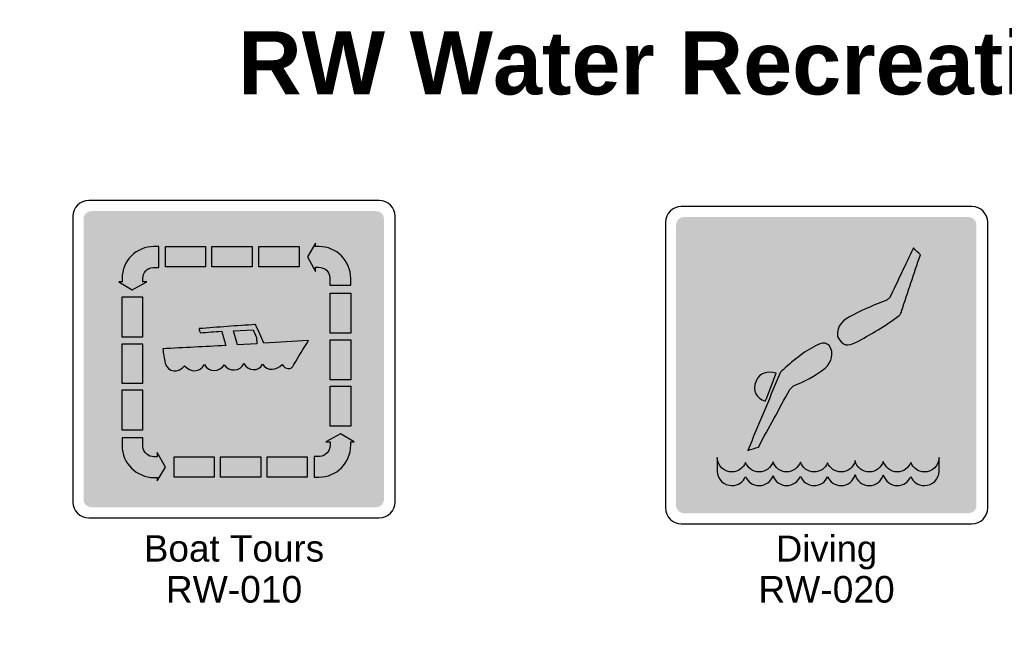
# Model space of a CAD drawing. Header units: feet. Extents: x 0.6 to 7.7, y 0 to 10.3.
# Tile 3 of 4: x 1 to 4.8, y 8 to 10.3. Entities that reach past the tile are written whole.
import ezdxf
from ezdxf.enums import TextEntityAlignment as Align

# ---------------------------------------------------------------- set-up
doc = ezdxf.new("R2010")
doc.units = ezdxf.units.FT
doc.header["$MEASUREMENT"] = 0
doc.layers.add('Sign', color=7, linetype='Continuous')
doc.styles.add('ARIAL', font='arial.ttf')
doc.styles.add('ARIAL B', font='arialbd.ttf')
doc.styles.add('FHWA SERIES RW', font='FHWASeriesRW.ttf')

msp = doc.modelspace()

# ---------------------------------------------------------------- hatches: boundary and pattern name
at = {"layer": 'Sign', "true_color": 0x8e4700}
h = msp.add_hatch(color=34, dxfattribs=at)
edge = h.paths.add_edge_path(flags=0)
edge.add_spline(control_points=[(1.2966, 9.5868), (1.2966, 9.5868), (2.375, 9.5868), (2.375, 9.5868), (2.3915, 9.5868), (2.405, 9.5734), (2.405, 9.5568), (2.405, 9.5568), (2.405, 8.4952), (2.405, 8.4952), (2.405, 8.4787), (2.3915, 8.4652), (2.375, 8.4652), (2.375, 8.4652), (1.2966, 8.4652), (1.2966, 8.4652), (1.2801, 8.4652), (1.2666, 8.4787), (1.2666, 8.4952), (1.2666, 8.4952), (1.2666, 9.5568), (1.2666, 9.5568), (1.2666, 9.5734), (1.2801, 9.5868), (1.2966, 9.5868)], knot_values=[0, 0, 0, 0, 1, 1, 1, 2, 2, 2, 3, 3, 3, 4, 4, 4, 5, 5, 5, 6, 6, 6, 7, 7, 7, 8, 8, 8, 8], degree=3, periodic=0)
h = msp.add_hatch(color=34, dxfattribs=at)
edge = h.paths.add_edge_path(flags=0)
edge.add_spline(control_points=[(3.5421, 9.5641), (3.5421, 9.5641), (4.6204, 9.5641), (4.6204, 9.5641), (4.637, 9.5641), (4.6504, 9.5507), (4.6504, 9.5341), (4.6504, 9.5341), (4.6504, 8.4725), (4.6504, 8.4725), (4.6504, 8.456), (4.637, 8.4425), (4.6204, 8.4425), (4.6204, 8.4425), (3.5421, 8.4425), (3.5421, 8.4425), (3.5255, 8.4425), (3.5121, 8.456), (3.5121, 8.4725), (3.5121, 8.4725), (3.5121, 9.5341), (3.5121, 9.5341), (3.5121, 9.5507), (3.5255, 9.5641), (3.5421, 9.5641)], knot_values=[0, 0, 0, 0, 1, 1, 1, 2, 2, 2, 3, 3, 3, 4, 4, 4, 5, 5, 5, 6, 6, 6, 7, 7, 7, 8, 8, 8, 8], degree=3, periodic=0)
at = {"layer": 'Sign', "true_color": 0xffffff}
h = msp.add_hatch(color=7, dxfattribs=at)
edge = h.paths.add_edge_path(flags=0)
edge.add_spline(control_points=[(1.4917, 9.3194), (1.4917, 9.3194), (1.507, 9.3194), (1.507, 9.3194), (1.507, 9.3194), (1.4514, 9.2888), (1.4514, 9.2888), (1.4514, 9.2888), (1.4, 9.3194), (1.4, 9.3194), (1.4, 9.3194), (1.4125, 9.3194), (1.4125, 9.3194), (1.4125, 9.3194), (1.4125, 9.3319), (1.4125, 9.3319), (1.4125, 9.3986), (1.4667, 9.4527), (1.5334, 9.4527), (1.5334, 9.4527), (1.5514, 9.4527), (1.5514, 9.4527), (1.5514, 9.4527), (1.5514, 9.3736), (1.5514, 9.3736), (1.5514, 9.3736), (1.5306, 9.3736), (1.5306, 9.3736), (1.507, 9.3722), (1.4917, 9.3541), (1.4917, 9.3305), (1.4917, 9.3305), (1.4917, 9.3194), (1.4917, 9.3194)], knot_values=[0, 0, 0, 0, 1, 1, 1, 2, 2, 2, 3, 3, 3, 4, 4, 4, 5, 5, 5, 6, 6, 6, 7, 7, 7, 8, 8, 8, 9, 9, 9, 10, 10, 10, 11, 11, 11, 11], degree=3, periodic=0)
h = msp.add_hatch(color=7, dxfattribs=at)
edge = h.paths.add_edge_path(flags=0)
edge.add_spline(control_points=[(1.4917, 9.3194), (1.4917, 9.3194), (1.507, 9.3194), (1.507, 9.3194), (1.507, 9.3194), (1.4514, 9.2888), (1.4514, 9.2888), (1.4514, 9.2888), (1.4, 9.3194), (1.4, 9.3194), (1.4, 9.3194), (1.4125, 9.3194), (1.4125, 9.3194), (1.4125, 9.3194), (1.4125, 9.3319), (1.4125, 9.3319), (1.4125, 9.3986), (1.4667, 9.4527), (1.5334, 9.4527), (1.5334, 9.4527), (1.5514, 9.4527), (1.5514, 9.4527), (1.5514, 9.4527), (1.5514, 9.3736), (1.5514, 9.3736), (1.5514, 9.3736), (1.5306, 9.3736), (1.5306, 9.3736), (1.507, 9.3722), (1.4917, 9.3541), (1.4917, 9.3305), (1.4917, 9.3305), (1.4917, 9.3194), (1.4917, 9.3194)], knot_values=[0, 0, 0, 0, 1, 1, 1, 2, 2, 2, 3, 3, 3, 4, 4, 4, 5, 5, 5, 6, 6, 6, 7, 7, 7, 8, 8, 8, 9, 9, 9, 10, 10, 10, 11, 11, 11, 11], degree=3, periodic=0)
for points in [[(1.5778, 9.4527), (1.7292, 9.4527), (1.7292, 9.3763), (1.5778, 9.3763)], [(1.5778, 9.4527), (1.7292, 9.4527), (1.7292, 9.3763), (1.5778, 9.3763)], [(1.7528, 9.4527), (1.9056, 9.4527), (1.9056, 9.3763), (1.7528, 9.3763)], [(1.7528, 9.4527), (1.9056, 9.4527), (1.9056, 9.3763), (1.7528, 9.3763)], [(1.9306, 9.4527), (2.0834, 9.4527), (2.0834, 9.3763), (1.9306, 9.3763)], [(1.9306, 9.4527), (2.0834, 9.4527), (2.0834, 9.3763), (1.9306, 9.3763)], [(1.4125, 9.2624), (1.4903, 9.2624), (1.4903, 9.1097), (1.4125, 9.1097)], [(1.4125, 9.2624), (1.4903, 9.2624), (1.4903, 9.1097), (1.4125, 9.1097)], [(2.2014, 9.2763), (2.2792, 9.2763), (2.2792, 9.1249), (2.2014, 9.1249)], [(2.2014, 9.2763), (2.2792, 9.2763), (2.2792, 9.1249), (2.2014, 9.1249)], [(1.8348, 9.1333), (1.9098, 9.1374), (1.9223, 9.1083), (1.9237, 9.0847), (1.85, 9.0805)], [(1.4125, 9.0847), (1.4903, 9.0847), (1.4903, 8.9333), (1.4125, 8.9333)], [(1.4125, 9.0847), (1.4903, 9.0847), (1.4903, 8.9333), (1.4125, 8.9333)], [(2.2014, 9.0999), (2.2792, 9.0999), (2.2792, 8.9472), (2.2014, 8.9472)], [(2.2014, 9.0999), (2.2792, 9.0999), (2.2792, 8.9472), (2.2014, 8.9472)], [(2.2014, 8.9236), (2.2792, 8.9236), (2.2792, 8.7722), (2.2014, 8.7722)], [(2.2014, 8.9236), (2.2792, 8.9236), (2.2792, 8.7722), (2.2014, 8.7722)], [(1.4125, 8.9097), (1.4903, 8.9097), (1.4903, 8.7569), (1.4125, 8.7569)], [(1.4125, 8.9097), (1.4903, 8.9097), (1.4903, 8.7569), (1.4125, 8.7569)], [(1.6098, 8.6555), (1.7612, 8.6555), (1.7612, 8.5791), (1.6098, 8.5791)], [(1.7862, 8.6555), (1.9389, 8.6555), (1.9389, 8.5791), (1.7862, 8.5791)], [(1.9625, 8.6555), (2.1139, 8.6555), (2.1139, 8.5791), (1.9625, 8.5791)], [(1.9625, 8.6555), (2.1139, 8.6555), (2.1139, 8.5791), (1.9625, 8.5791)]]:
    msp.add_hatch(color=7, dxfattribs=at).paths.add_polyline_path(points, flags=0)
h = msp.add_hatch(color=7, dxfattribs=at)
edge = h.paths.add_edge_path(flags=0)
edge.add_spline(control_points=[(2.1459, 9.3749), (2.1459, 9.3749), (2.1459, 9.3583), (2.1459, 9.3583), (2.1459, 9.3583), (2.1153, 9.4138), (2.1153, 9.4138), (2.1153, 9.4138), (2.1459, 9.4652), (2.1459, 9.4652), (2.1459, 9.4652), (2.1459, 9.4527), (2.1459, 9.4527), (2.1459, 9.4527), (2.1584, 9.4527), (2.1584, 9.4527), (2.225, 9.4527), (2.2792, 9.3986), (2.2792, 9.3319), (2.2792, 9.3319), (2.2792, 9.3069), (2.2792, 9.3069), (2.2792, 9.3069), (2.2, 9.3069), (2.2, 9.3069), (2.2, 9.3069), (2.2, 9.3347), (2.2, 9.3347), (2.1987, 9.3583), (2.1806, 9.3736), (2.157, 9.3749), (2.157, 9.3749), (2.1459, 9.3749), (2.1459, 9.3749)], knot_values=[0, 0, 0, 0, 1, 1, 1, 2, 2, 2, 3, 3, 3, 4, 4, 4, 5, 5, 5, 6, 6, 6, 7, 7, 7, 8, 8, 8, 9, 9, 9, 10, 10, 10, 11, 11, 11, 11], degree=3, periodic=0)
h = msp.add_hatch(color=7, dxfattribs=at)
edge = h.paths.add_edge_path(flags=0)
edge.add_spline(control_points=[(2.1459, 9.3749), (2.1459, 9.3749), (2.1459, 9.3583), (2.1459, 9.3583), (2.1459, 9.3583), (2.1153, 9.4138), (2.1153, 9.4138), (2.1153, 9.4138), (2.1459, 9.4652), (2.1459, 9.4652), (2.1459, 9.4652), (2.1459, 9.4527), (2.1459, 9.4527), (2.1459, 9.4527), (2.1584, 9.4527), (2.1584, 9.4527), (2.225, 9.4527), (2.2792, 9.3986), (2.2792, 9.3319), (2.2792, 9.3319), (2.2792, 9.3069), (2.2792, 9.3069), (2.2792, 9.3069), (2.2, 9.3069), (2.2, 9.3069), (2.2, 9.3069), (2.2, 9.3347), (2.2, 9.3347), (2.1987, 9.3583), (2.1806, 9.3736), (2.157, 9.3749), (2.157, 9.3749), (2.1459, 9.3749), (2.1459, 9.3749)], knot_values=[0, 0, 0, 0, 1, 1, 1, 2, 2, 2, 3, 3, 3, 4, 4, 4, 5, 5, 5, 6, 6, 6, 7, 7, 7, 8, 8, 8, 9, 9, 9, 10, 10, 10, 11, 11, 11, 11], degree=3, periodic=0)
h = msp.add_hatch(color=7, dxfattribs=at)
edge = h.paths.add_edge_path(flags=0)
edge.add_spline(control_points=[(4.4113, 9.4472), (4.421, 9.4375), (4.4294, 9.4291), (4.4377, 9.4208), (4.4141, 9.35), (4.3891, 9.2805), (4.3669, 9.2083), (4.3655, 9.2027), (4.3641, 9.1972), (4.3571, 9.1916), (4.3071, 9.1527), (4.2502, 9.1194), (4.1891, 9.0875), (4.1655, 9.0764), (4.1432, 9.0722), (4.1238, 9.1125), (4.1196, 9.1527), (4.1446, 9.1764), (4.1821, 9.193), (4.2238, 9.2152), (4.2669, 9.2333), (4.3113, 9.25), (4.3141, 9.2527), (4.3182, 9.2555), (4.321, 9.2583), (4.3516, 9.3208), (4.3807, 9.3833), (4.4113, 9.4472)], knot_values=[0, 0, 0, 0, 1, 1, 1, 2, 2, 2, 3, 3, 3, 4, 4, 4, 5, 5, 5, 6, 6, 6, 7, 7, 7, 8, 8, 8, 9, 9, 9, 9], degree=3, periodic=0)
h = msp.add_hatch(color=7, dxfattribs=at)
edge = h.paths.add_edge_path(flags=0)
edge.add_spline(control_points=[(4.4113, 9.4472), (4.421, 9.4375), (4.4294, 9.4291), (4.4377, 9.4208), (4.4141, 9.35), (4.3891, 9.2805), (4.3669, 9.2083), (4.3655, 9.2027), (4.3641, 9.1972), (4.3571, 9.1916), (4.3071, 9.1527), (4.2502, 9.1194), (4.1891, 9.0875), (4.1655, 9.0764), (4.1432, 9.0722), (4.1238, 9.1125), (4.1196, 9.1527), (4.1446, 9.1764), (4.1821, 9.193), (4.2238, 9.2152), (4.2669, 9.2333), (4.3113, 9.25), (4.3141, 9.2527), (4.3182, 9.2555), (4.321, 9.2583), (4.3516, 9.3208), (4.3807, 9.3833), (4.4113, 9.4472)], knot_values=[0, 0, 0, 0, 1, 1, 1, 2, 2, 2, 3, 3, 3, 4, 4, 4, 5, 5, 5, 6, 6, 6, 7, 7, 7, 8, 8, 8, 9, 9, 9, 9], degree=3, periodic=0)
h = msp.add_hatch(color=7, dxfattribs=at)
edge = h.paths.add_edge_path(flags=0)
edge.add_spline(control_points=[(1.5667, 9.0652), (1.6459, 9.0694), (1.7264, 9.0736), (1.8056, 9.0777), (1.8, 9.0958), (1.7959, 9.1138), (1.7903, 9.1319), (1.7625, 9.1305), (1.7362, 9.1277), (1.7084, 9.1263), (1.707, 9.1319), (1.7056, 9.1361), (1.7042, 9.1416), (1.7764, 9.1472), (1.8473, 9.1527), (1.9181, 9.1569), (1.9292, 9.1333), (1.9403, 9.1097), (1.95, 9.0861), (2.007, 9.0902), (2.0625, 9.093), (2.1195, 9.0972), (2.1, 9.0666), (2.082, 9.0361), (2.0639, 9.0055), (2.0542, 8.9833), (2.0306, 8.9874), (2.0195, 9.0055), (1.9973, 8.9847), (1.9639, 8.9791), (1.9445, 9.0069), (1.932, 8.9763), (1.8875, 8.9819), (1.8737, 9.0097), (1.8625, 8.9777), (1.8167, 8.9777), (1.8, 9.0041), (1.7834, 8.9777), (1.7403, 8.9749), (1.725, 9.0055), (1.707, 8.9749), (1.6723, 8.9749), (1.6487, 9.0013), (1.6292, 8.9722), (1.5848, 8.9749), (1.5764, 9.0111), (1.5723, 9.0291), (1.5695, 9.0472), (1.5667, 9.0652)], knot_values=[0, 0, 0, 0, 1, 1, 1, 2, 2, 2, 3, 3, 3, 4, 4, 4, 5, 5, 5, 6, 6, 6, 7, 7, 7, 8, 8, 8, 9, 9, 9, 10, 10, 10, 11, 11, 11, 12, 12, 12, 13, 13, 13, 14, 14, 14, 15, 15, 15, 16, 16, 16, 16], degree=3, periodic=0)
h = msp.add_hatch(color=7, dxfattribs=at)
edge = h.paths.add_edge_path(flags=0)
edge.add_spline(control_points=[(1.5667, 9.0652), (1.6459, 9.0694), (1.7264, 9.0736), (1.8056, 9.0777), (1.8, 9.0958), (1.7959, 9.1138), (1.7903, 9.1319), (1.7625, 9.1305), (1.7362, 9.1277), (1.7084, 9.1263), (1.707, 9.1319), (1.7056, 9.1361), (1.7042, 9.1416), (1.7764, 9.1472), (1.8473, 9.1527), (1.9181, 9.1569), (1.9292, 9.1333), (1.9403, 9.1097), (1.95, 9.0861), (2.007, 9.0902), (2.0625, 9.093), (2.1195, 9.0972), (2.1, 9.0666), (2.082, 9.0361), (2.0639, 9.0055), (2.0542, 8.9833), (2.0306, 8.9874), (2.0195, 9.0055), (1.9973, 8.9847), (1.9639, 8.9791), (1.9445, 9.0069), (1.932, 8.9763), (1.8875, 8.9819), (1.8737, 9.0097), (1.8625, 8.9777), (1.8167, 8.9777), (1.8, 9.0041), (1.7834, 8.9777), (1.7403, 8.9749), (1.725, 9.0055), (1.707, 8.9749), (1.6723, 8.9749), (1.6487, 9.0013), (1.6292, 8.9722), (1.5848, 8.9749), (1.5764, 9.0111), (1.5723, 9.0291), (1.5695, 9.0472), (1.5667, 9.0652)], knot_values=[0, 0, 0, 0, 1, 1, 1, 2, 2, 2, 3, 3, 3, 4, 4, 4, 5, 5, 5, 6, 6, 6, 7, 7, 7, 8, 8, 8, 9, 9, 9, 10, 10, 10, 11, 11, 11, 12, 12, 12, 13, 13, 13, 14, 14, 14, 15, 15, 15, 16, 16, 16, 16], degree=3, periodic=0)
at = {"layer": 'Sign', "true_color": 0x8e4700}
msp.add_hatch(color=34, dxfattribs=at).paths.add_polyline_path([(1.8348, 9.1333), (1.9098, 9.1374), (1.9223, 9.1083), (1.9237, 9.0847), (1.85, 9.0805)], flags=0)
at = {"layer": 'Sign', "true_color": 0xffffff}
h = msp.add_hatch(color=7, dxfattribs=at)
edge = h.paths.add_edge_path(flags=0)
edge.add_spline(control_points=[(3.7835, 8.6805), (3.8238, 8.775), (3.8627, 8.8708), (3.903, 8.9652), (3.9044, 8.9736), (3.9099, 8.9805), (3.9182, 8.9861), (3.9599, 9.025), (4.003, 9.0597), (4.0516, 9.0819), (4.0641, 9.0889), (4.0807, 9.0902), (4.0919, 9.0777), (4.1127, 9.0472), (4.1016, 9.0166), (4.0766, 8.9916), (4.0377, 8.9625), (3.9974, 8.9402), (3.9571, 8.925), (3.9516, 8.9208), (3.9474, 8.9152), (3.9432, 8.9111), (3.903, 8.8389), (3.8641, 8.7652), (3.8238, 8.693), (3.8113, 8.6889), (3.7974, 8.6847), (3.7835, 8.6805)], knot_values=[0, 0, 0, 0, 1, 1, 1, 2, 2, 2, 3, 3, 3, 4, 4, 4, 5, 5, 5, 6, 6, 6, 7, 7, 7, 8, 8, 8, 9, 9, 9, 9], degree=3, periodic=0)
h = msp.add_hatch(color=7, dxfattribs=at)
edge = h.paths.add_edge_path(flags=0)
edge.add_spline(control_points=[(3.7835, 8.6805), (3.8238, 8.775), (3.8627, 8.8708), (3.903, 8.9652), (3.9044, 8.9736), (3.9099, 8.9805), (3.9182, 8.9861), (3.9599, 9.025), (4.003, 9.0597), (4.0516, 9.0819), (4.0641, 9.0889), (4.0807, 9.0902), (4.0919, 9.0777), (4.1127, 9.0472), (4.1016, 9.0166), (4.0766, 8.9916), (4.0377, 8.9625), (3.9974, 8.9402), (3.9571, 8.925), (3.9516, 8.9208), (3.9474, 8.9152), (3.9432, 8.9111), (3.903, 8.8389), (3.8641, 8.7652), (3.8238, 8.693), (3.8113, 8.6889), (3.7974, 8.6847), (3.7835, 8.6805)], knot_values=[0, 0, 0, 0, 1, 1, 1, 2, 2, 2, 3, 3, 3, 4, 4, 4, 5, 5, 5, 6, 6, 6, 7, 7, 7, 8, 8, 8, 9, 9, 9, 9], degree=3, periodic=0)
h = msp.add_hatch(color=7, dxfattribs=at)
edge = h.paths.add_edge_path(flags=0)
edge.add_spline(control_points=[(3.8502, 8.8666), (3.8169, 8.8805), (3.7988, 8.9027), (3.8155, 8.9444), (3.8294, 8.9764), (3.8571, 8.9805), (3.8919, 8.9736), (3.878, 8.9375), (3.8641, 8.9014), (3.8502, 8.8666)], knot_values=[0, 0, 0, 0, 1, 1, 1, 2, 2, 2, 3, 3, 3, 3], degree=3, periodic=0)
h = msp.add_hatch(color=7, dxfattribs=at)
edge = h.paths.add_edge_path(flags=0)
edge.add_spline(control_points=[(3.8502, 8.8666), (3.8169, 8.8805), (3.7988, 8.9027), (3.8155, 8.9444), (3.8294, 8.9764), (3.8571, 8.9805), (3.8919, 8.9736), (3.878, 8.9375), (3.8641, 8.9014), (3.8502, 8.8666)], knot_values=[0, 0, 0, 0, 1, 1, 1, 2, 2, 2, 3, 3, 3, 3], degree=3, periodic=0)
h = msp.add_hatch(color=7, dxfattribs=at)
edge = h.paths.add_edge_path(flags=0)
edge.add_spline(control_points=[(2.2014, 8.7124), (2.2014, 8.7124), (2.1848, 8.7124), (2.1848, 8.7124), (2.1848, 8.7124), (2.2403, 8.743), (2.2403, 8.743), (2.2403, 8.743), (2.2917, 8.7124), (2.2917, 8.7124), (2.2917, 8.7124), (2.2792, 8.7124), (2.2792, 8.7124), (2.2792, 8.7124), (2.2792, 8.6999), (2.2792, 8.6999), (2.2792, 8.6333), (2.225, 8.5791), (2.1584, 8.5791), (2.1584, 8.5791), (2.1403, 8.5791), (2.1403, 8.5791), (2.1403, 8.5791), (2.1403, 8.6569), (2.1403, 8.6569), (2.1403, 8.6569), (2.1612, 8.6569), (2.1612, 8.6569), (2.1848, 8.6597), (2.2, 8.6777), (2.2014, 8.6999), (2.2014, 8.6999), (2.2014, 8.7124), (2.2014, 8.7124)], knot_values=[0, 0, 0, 0, 1, 1, 1, 2, 2, 2, 3, 3, 3, 4, 4, 4, 5, 5, 5, 6, 6, 6, 7, 7, 7, 8, 8, 8, 9, 9, 9, 10, 10, 10, 11, 11, 11, 11], degree=3, periodic=0)
h = msp.add_hatch(color=7, dxfattribs=at)
edge = h.paths.add_edge_path(flags=0)
edge.add_spline(control_points=[(2.2014, 8.7124), (2.2014, 8.7124), (2.1848, 8.7124), (2.1848, 8.7124), (2.1848, 8.7124), (2.2403, 8.743), (2.2403, 8.743), (2.2403, 8.743), (2.2917, 8.7124), (2.2917, 8.7124), (2.2917, 8.7124), (2.2792, 8.7124), (2.2792, 8.7124), (2.2792, 8.7124), (2.2792, 8.6999), (2.2792, 8.6999), (2.2792, 8.6333), (2.225, 8.5791), (2.1584, 8.5791), (2.1584, 8.5791), (2.1403, 8.5791), (2.1403, 8.5791), (2.1403, 8.5791), (2.1403, 8.6569), (2.1403, 8.6569), (2.1403, 8.6569), (2.1612, 8.6569), (2.1612, 8.6569), (2.1848, 8.6597), (2.2, 8.6777), (2.2014, 8.6999), (2.2014, 8.6999), (2.2014, 8.7124), (2.2014, 8.7124)], knot_values=[0, 0, 0, 0, 1, 1, 1, 2, 2, 2, 3, 3, 3, 4, 4, 4, 5, 5, 5, 6, 6, 6, 7, 7, 7, 8, 8, 8, 9, 9, 9, 10, 10, 10, 11, 11, 11, 11], degree=3, periodic=0)
h = msp.add_hatch(color=7, dxfattribs=at)
edge = h.paths.add_edge_path(flags=0)
edge.add_spline(control_points=[(1.5459, 8.6555), (1.5459, 8.6555), (1.5459, 8.6722), (1.5459, 8.6722), (1.5459, 8.6722), (1.5778, 8.6166), (1.5778, 8.6166), (1.5778, 8.6166), (1.5459, 8.5652), (1.5459, 8.5652), (1.5459, 8.5652), (1.5459, 8.5777), (1.5459, 8.5777), (1.5459, 8.5777), (1.5334, 8.5777), (1.5334, 8.5777), (1.4681, 8.5777), (1.4125, 8.6319), (1.4125, 8.6986), (1.4125, 8.6986), (1.4125, 8.7277), (1.4125, 8.7277), (1.4125, 8.7277), (1.4917, 8.7277), (1.4917, 8.7277), (1.4917, 8.7277), (1.4917, 8.6958), (1.4917, 8.6958), (1.4931, 8.6722), (1.5112, 8.6569), (1.5348, 8.6555), (1.5348, 8.6555), (1.5459, 8.6555), (1.5459, 8.6555)], knot_values=[0, 0, 0, 0, 1, 1, 1, 2, 2, 2, 3, 3, 3, 4, 4, 4, 5, 5, 5, 6, 6, 6, 7, 7, 7, 8, 8, 8, 9, 9, 9, 10, 10, 10, 11, 11, 11, 11], degree=3, periodic=0)
h = msp.add_hatch(color=7, dxfattribs=at)
edge = h.paths.add_edge_path(flags=0)
edge.add_spline(control_points=[(1.5459, 8.6555), (1.5459, 8.6555), (1.5459, 8.6722), (1.5459, 8.6722), (1.5459, 8.6722), (1.5778, 8.6166), (1.5778, 8.6166), (1.5778, 8.6166), (1.5459, 8.5652), (1.5459, 8.5652), (1.5459, 8.5652), (1.5459, 8.5777), (1.5459, 8.5777), (1.5459, 8.5777), (1.5334, 8.5777), (1.5334, 8.5777), (1.4681, 8.5777), (1.4125, 8.6319), (1.4125, 8.6986), (1.4125, 8.6986), (1.4125, 8.7277), (1.4125, 8.7277), (1.4125, 8.7277), (1.4917, 8.7277), (1.4917, 8.7277), (1.4917, 8.7277), (1.4917, 8.6958), (1.4917, 8.6958), (1.4931, 8.6722), (1.5112, 8.6569), (1.5348, 8.6555), (1.5348, 8.6555), (1.5459, 8.6555), (1.5459, 8.6555)], knot_values=[0, 0, 0, 0, 1, 1, 1, 2, 2, 2, 3, 3, 3, 4, 4, 4, 5, 5, 5, 6, 6, 6, 7, 7, 7, 8, 8, 8, 9, 9, 9, 10, 10, 10, 11, 11, 11, 11], degree=3, periodic=0)
at = {"layer": 'Sign', "true_color": 0x1e1916}
msp.add_hatch(color=250, dxfattribs=at).paths.add_polyline_path([(1.6098, 8.6555), (1.7612, 8.6555), (1.7612, 8.5791), (1.6098, 8.5791)], flags=0)
at = {"layer": 'Sign', "true_color": 0xffffff}
h = msp.add_hatch(color=7, dxfattribs=at)
edge = h.paths.add_edge_path(flags=0)
edge.add_spline(control_points=[(4.5085, 8.6014), (4.5085, 8.5708), (4.4835, 8.5472), (4.453, 8.5472), (4.4294, 8.5472), (4.4099, 8.5611), (4.4016, 8.5819), (4.3932, 8.5611), (4.3738, 8.5472), (4.3502, 8.5472), (4.3252, 8.5472), (4.3044, 8.5639), (4.2974, 8.5875), (4.2905, 8.5639), (4.2696, 8.5472), (4.2446, 8.5472), (4.2182, 8.5472), (4.196, 8.5652), (4.1905, 8.5889), (4.1849, 8.5652), (4.1627, 8.5472), (4.1377, 8.5472), (4.1141, 8.5472), (4.0946, 8.5611), (4.0863, 8.5805), (4.078, 8.5611), (4.0585, 8.5472), (4.0349, 8.5472), (4.0113, 8.5472), (3.9905, 8.5625), (3.9835, 8.5833), (3.9752, 8.5625), (3.9557, 8.5472), (3.9307, 8.5472), (3.9071, 8.5472), (3.8863, 8.5625), (3.8794, 8.5847), (3.8724, 8.5625), (3.8516, 8.5472), (3.8266, 8.5472), (3.803, 8.5472), (3.7835, 8.5611), (3.7752, 8.5819), (3.7669, 8.5611), (3.7474, 8.5472), (3.7238, 8.5472), (3.6932, 8.5472), (3.6682, 8.5708), (3.6682, 8.6014), (3.6682, 8.6014), (3.6682, 8.6541), (3.6682, 8.6541), (3.6682, 8.6236), (3.6932, 8.5986), (3.7238, 8.5986), (3.7474, 8.5986), (3.7669, 8.6139), (3.7752, 8.6347), (3.7835, 8.6139), (3.803, 8.5986), (3.8266, 8.5986), (3.8516, 8.5986), (3.8724, 8.6152), (3.8794, 8.6375), (3.8863, 8.6152), (3.9071, 8.5986), (3.9307, 8.5986), (3.9557, 8.5986), (3.9752, 8.6152), (3.9835, 8.6361), (3.9905, 8.6152), (4.0113, 8.5986), (4.0349, 8.5986), (4.0585, 8.5986), (4.078, 8.6139), (4.0863, 8.6333), (4.0946, 8.6139), (4.1141, 8.5986), (4.1377, 8.5986), (4.1627, 8.5986), (4.1849, 8.6166), (4.1905, 8.6416), (4.196, 8.6166), (4.2182, 8.5986), (4.2446, 8.5986), (4.2696, 8.5986), (4.2905, 8.6166), (4.2974, 8.6389), (4.3044, 8.6166), (4.3252, 8.5986), (4.3502, 8.5986), (4.3738, 8.5986), (4.3932, 8.6139), (4.4016, 8.6347), (4.4099, 8.6139), (4.4294, 8.5986), (4.453, 8.5986), (4.4835, 8.5986), (4.5085, 8.6236), (4.5085, 8.6541), (4.5085, 8.6541), (4.5085, 8.6014), (4.5085, 8.6014)], knot_values=[0, 0, 0, 0, 1, 1, 1, 2, 2, 2, 3, 3, 3, 4, 4, 4, 5, 5, 5, 6, 6, 6, 7, 7, 7, 8, 8, 8, 9, 9, 9, 10, 10, 10, 11, 11, 11, 12, 12, 12, 13, 13, 13, 14, 14, 14, 15, 15, 15, 16, 16, 16, 17, 17, 17, 18, 18, 18, 19, 19, 19, 20, 20, 20, 21, 21, 21, 22, 22, 22, 23, 23, 23, 24, 24, 24, 25, 25, 25, 26, 26, 26, 27, 27, 27, 28, 28, 28, 29, 29, 29, 30, 30, 30, 31, 31, 31, 32, 32, 32, 33, 33, 33, 34, 34, 34, 34], degree=3, periodic=0)
h = msp.add_hatch(color=7, dxfattribs=at)
edge = h.paths.add_edge_path(flags=0)
edge.add_spline(control_points=[(4.5085, 8.6014), (4.5085, 8.5708), (4.4835, 8.5472), (4.453, 8.5472), (4.4294, 8.5472), (4.4099, 8.5611), (4.4016, 8.5819), (4.3932, 8.5611), (4.3738, 8.5472), (4.3502, 8.5472), (4.3252, 8.5472), (4.3044, 8.5639), (4.2974, 8.5875), (4.2905, 8.5639), (4.2696, 8.5472), (4.2446, 8.5472), (4.2182, 8.5472), (4.196, 8.5652), (4.1905, 8.5889), (4.1849, 8.5652), (4.1627, 8.5472), (4.1377, 8.5472), (4.1141, 8.5472), (4.0946, 8.5611), (4.0863, 8.5805), (4.078, 8.5611), (4.0585, 8.5472), (4.0349, 8.5472), (4.0113, 8.5472), (3.9905, 8.5625), (3.9835, 8.5833), (3.9752, 8.5625), (3.9557, 8.5472), (3.9307, 8.5472), (3.9071, 8.5472), (3.8863, 8.5625), (3.8794, 8.5847), (3.8724, 8.5625), (3.8516, 8.5472), (3.8266, 8.5472), (3.803, 8.5472), (3.7835, 8.5611), (3.7752, 8.5819), (3.7669, 8.5611), (3.7474, 8.5472), (3.7238, 8.5472), (3.6932, 8.5472), (3.6682, 8.5708), (3.6682, 8.6014), (3.6682, 8.6014), (3.6682, 8.6541), (3.6682, 8.6541), (3.6682, 8.6236), (3.6932, 8.5986), (3.7238, 8.5986), (3.7474, 8.5986), (3.7669, 8.6139), (3.7752, 8.6347), (3.7835, 8.6139), (3.803, 8.5986), (3.8266, 8.5986), (3.8516, 8.5986), (3.8724, 8.6152), (3.8794, 8.6375), (3.8863, 8.6152), (3.9071, 8.5986), (3.9307, 8.5986), (3.9557, 8.5986), (3.9752, 8.6152), (3.9835, 8.6361), (3.9905, 8.6152), (4.0113, 8.5986), (4.0349, 8.5986), (4.0585, 8.5986), (4.078, 8.6139), (4.0863, 8.6333), (4.0946, 8.6139), (4.1141, 8.5986), (4.1377, 8.5986), (4.1627, 8.5986), (4.1849, 8.6166), (4.1905, 8.6416), (4.196, 8.6166), (4.2182, 8.5986), (4.2446, 8.5986), (4.2696, 8.5986), (4.2905, 8.6166), (4.2974, 8.6389), (4.3044, 8.6166), (4.3252, 8.5986), (4.3502, 8.5986), (4.3738, 8.5986), (4.3932, 8.6139), (4.4016, 8.6347), (4.4099, 8.6139), (4.4294, 8.5986), (4.453, 8.5986), (4.4835, 8.5986), (4.5085, 8.6236), (4.5085, 8.6541), (4.5085, 8.6541), (4.5085, 8.6014), (4.5085, 8.6014)], knot_values=[0, 0, 0, 0, 1, 1, 1, 2, 2, 2, 3, 3, 3, 4, 4, 4, 5, 5, 5, 6, 6, 6, 7, 7, 7, 8, 8, 8, 9, 9, 9, 10, 10, 10, 11, 11, 11, 12, 12, 12, 13, 13, 13, 14, 14, 14, 15, 15, 15, 16, 16, 16, 17, 17, 17, 18, 18, 18, 19, 19, 19, 20, 20, 20, 21, 21, 21, 22, 22, 22, 23, 23, 23, 24, 24, 24, 25, 25, 25, 26, 26, 26, 27, 27, 27, 28, 28, 28, 29, 29, 29, 30, 30, 30, 31, 31, 31, 32, 32, 32, 33, 33, 33, 34, 34, 34, 34], degree=3, periodic=0)

# ---------------------------------------------------------------- linework, layer by layer
at = {"layer": 'Sign', "color": 7, "lineweight": -3, "true_color": 0xffffff}
for points in [[(1.5778, 9.4527), (1.7292, 9.4527), (1.7292, 9.3763), (1.5778, 9.3763)], [(1.7528, 9.4527), (1.9056, 9.4527), (1.9056, 9.3763), (1.7528, 9.3763)], [(1.9306, 9.4527), (2.0834, 9.4527), (2.0834, 9.3763), (1.9306, 9.3763)], [(1.4125, 9.2624), (1.4903, 9.2624), (1.4903, 9.1097), (1.4125, 9.1097)], [(2.2014, 9.2763), (2.2792, 9.2763), (2.2792, 9.1249), (2.2014, 9.1249)], [(1.4125, 9.0847), (1.4903, 9.0847), (1.4903, 8.9333), (1.4125, 8.9333)], [(2.2014, 9.0999), (2.2792, 9.0999), (2.2792, 8.9472), (2.2014, 8.9472)], [(2.2014, 8.9236), (2.2792, 8.9236), (2.2792, 8.7722), (2.2014, 8.7722)], [(1.4125, 8.9097), (1.4903, 8.9097), (1.4903, 8.7569), (1.4125, 8.7569)], [(1.6098, 8.6555), (1.7612, 8.6555), (1.7612, 8.5791), (1.6098, 8.5791)], [(1.7862, 8.6555), (1.9389, 8.6555), (1.9389, 8.5791), (1.7862, 8.5791)], [(1.9625, 8.6555), (2.1139, 8.6555), (2.1139, 8.5791), (1.9625, 8.5791)]]:
    msp.add_lwpolyline(points, close=True, dxfattribs=at)
at = {"layer": 'Sign', "color": 34, "lineweight": -3, "true_color": 0x8e4700}
msp.add_lwpolyline([(1.8348, 9.1333), (1.9098, 9.1374), (1.9223, 9.1083), (1.9237, 9.0847), (1.85, 9.0805)], close=True, dxfattribs=at)
at = {"layer": 'Sign', "color": 18, "lineweight": -3, "true_color": 0x000000}
for points in [[(1.2863, 9.6272), (1.2863, 9.6272), (2.3874, 9.6272), (2.3874, 9.6272), (2.4206, 9.6272), (2.4474, 9.6003), (2.4474, 9.5672), (2.4474, 9.5672), (2.4474, 8.4849), (2.4474, 8.4849), (2.4474, 8.4517), (2.4206, 8.4249), (2.3874, 8.4249), (2.3874, 8.4249), (1.2863, 8.4249), (1.2863, 8.4249), (1.2532, 8.4249), (1.2263, 8.4517), (1.2263, 8.4849), (1.2263, 8.4849), (1.2263, 9.5672), (1.2263, 9.5672), (1.2263, 9.6003), (1.2532, 9.6272), (1.2863, 9.6272)], [(3.5317, 9.6045), (3.5317, 9.6045), (4.6329, 9.6045), (4.6329, 9.6045), (4.666, 9.6045), (4.6929, 9.5776), (4.6929, 9.5445), (4.6929, 9.5445), (4.6929, 8.4622), (4.6929, 8.4622), (4.6929, 8.4291), (4.666, 8.4022), (4.6329, 8.4022), (4.6329, 8.4022), (3.5317, 8.4022), (3.5317, 8.4022), (3.4986, 8.4022), (3.4717, 8.4291), (3.4717, 8.4622), (3.4717, 8.4622), (3.4717, 9.5445), (3.4717, 9.5445), (3.4717, 9.5776), (3.4986, 9.6045), (3.5317, 9.6045)]]:
    msp.add_open_spline(points, degree=3, knots=[0, 0, 0, 0, 1, 1, 1, 2, 2, 2, 3, 3, 3, 4, 4, 4, 5, 5, 5, 6, 6, 6, 7, 7, 7, 8, 8, 8, 8], dxfattribs=at)
at = {"layer": 'Sign', "color": 7, "lineweight": -3, "true_color": 0xffffff}
for points, knots in [([(1.4917, 9.3194), (1.4917, 9.3194), (1.507, 9.3194), (1.507, 9.3194), (1.507, 9.3194), (1.4514, 9.2888), (1.4514, 9.2888), (1.4514, 9.2888), (1.4, 9.3194), (1.4, 9.3194), (1.4, 9.3194), (1.4125, 9.3194), (1.4125, 9.3194), (1.4125, 9.3194), (1.4125, 9.3319), (1.4125, 9.3319), (1.4125, 9.3986), (1.4667, 9.4527), (1.5334, 9.4527), (1.5334, 9.4527), (1.5514, 9.4527), (1.5514, 9.4527), (1.5514, 9.4527), (1.5514, 9.3736), (1.5514, 9.3736), (1.5514, 9.3736), (1.5306, 9.3736), (1.5306, 9.3736), (1.507, 9.3722), (1.4917, 9.3541), (1.4917, 9.3305), (1.4917, 9.3305), (1.4917, 9.3194), (1.4917, 9.3194)], [0, 0, 0, 0, 1, 1, 1, 2, 2, 2, 3, 3, 3, 4, 4, 4, 5, 5, 5, 6, 6, 6, 7, 7, 7, 8, 8, 8, 9, 9, 9, 10, 10, 10, 11, 11, 11, 11]), ([(2.1459, 9.3749), (2.1459, 9.3749), (2.1459, 9.3583), (2.1459, 9.3583), (2.1459, 9.3583), (2.1153, 9.4138), (2.1153, 9.4138), (2.1153, 9.4138), (2.1459, 9.4652), (2.1459, 9.4652), (2.1459, 9.4652), (2.1459, 9.4527), (2.1459, 9.4527), (2.1459, 9.4527), (2.1584, 9.4527), (2.1584, 9.4527), (2.225, 9.4527), (2.2792, 9.3986), (2.2792, 9.3319), (2.2792, 9.3319), (2.2792, 9.3069), (2.2792, 9.3069), (2.2792, 9.3069), (2.2, 9.3069), (2.2, 9.3069), (2.2, 9.3069), (2.2, 9.3347), (2.2, 9.3347), (2.1987, 9.3583), (2.1806, 9.3736), (2.157, 9.3749), (2.157, 9.3749), (2.1459, 9.3749), (2.1459, 9.3749)], [0, 0, 0, 0, 1, 1, 1, 2, 2, 2, 3, 3, 3, 4, 4, 4, 5, 5, 5, 6, 6, 6, 7, 7, 7, 8, 8, 8, 9, 9, 9, 10, 10, 10, 11, 11, 11, 11]), ([(4.4113, 9.4472), (4.421, 9.4375), (4.4294, 9.4291), (4.4377, 9.4208), (4.4141, 9.35), (4.3891, 9.2805), (4.3669, 9.2083), (4.3655, 9.2027), (4.3641, 9.1972), (4.3571, 9.1916), (4.3071, 9.1527), (4.2502, 9.1194), (4.1891, 9.0875), (4.1655, 9.0764), (4.1432, 9.0722), (4.1238, 9.1125), (4.1196, 9.1527), (4.1446, 9.1764), (4.1821, 9.193), (4.2238, 9.2152), (4.2669, 9.2333), (4.3113, 9.25), (4.3141, 9.2527), (4.3182, 9.2555), (4.321, 9.2583), (4.3516, 9.3208), (4.3807, 9.3833), (4.4113, 9.4472)], [0, 0, 0, 0, 1, 1, 1, 2, 2, 2, 3, 3, 3, 4, 4, 4, 5, 5, 5, 6, 6, 6, 7, 7, 7, 8, 8, 8, 9, 9, 9, 9]), ([(1.5667, 9.0652), (1.6459, 9.0694), (1.7264, 9.0736), (1.8056, 9.0777), (1.8, 9.0958), (1.7959, 9.1138), (1.7903, 9.1319), (1.7625, 9.1305), (1.7362, 9.1277), (1.7084, 9.1263), (1.707, 9.1319), (1.7056, 9.1361), (1.7042, 9.1416), (1.7764, 9.1472), (1.8473, 9.1527), (1.9181, 9.1569), (1.9292, 9.1333), (1.9403, 9.1097), (1.95, 9.0861), (2.007, 9.0902), (2.0625, 9.093), (2.1195, 9.0972), (2.1, 9.0666), (2.082, 9.0361), (2.0639, 9.0055), (2.0542, 8.9833), (2.0306, 8.9874), (2.0195, 9.0055), (1.9973, 8.9847), (1.9639, 8.9791), (1.9445, 9.0069), (1.932, 8.9763), (1.8875, 8.9819), (1.8737, 9.0097), (1.8625, 8.9777), (1.8167, 8.9777), (1.8, 9.0041), (1.7834, 8.9777), (1.7403, 8.9749), (1.725, 9.0055), (1.707, 8.9749), (1.6723, 8.9749), (1.6487, 9.0013), (1.6292, 8.9722), (1.5848, 8.9749), (1.5764, 9.0111), (1.5723, 9.0291), (1.5695, 9.0472), (1.5667, 9.0652)], [0, 0, 0, 0, 1, 1, 1, 2, 2, 2, 3, 3, 3, 4, 4, 4, 5, 5, 5, 6, 6, 6, 7, 7, 7, 8, 8, 8, 9, 9, 9, 10, 10, 10, 11, 11, 11, 12, 12, 12, 13, 13, 13, 14, 14, 14, 15, 15, 15, 16, 16, 16, 16]), ([(3.7835, 8.6805), (3.8238, 8.775), (3.8627, 8.8708), (3.903, 8.9652), (3.9044, 8.9736), (3.9099, 8.9805), (3.9182, 8.9861), (3.9599, 9.025), (4.003, 9.0597), (4.0516, 9.0819), (4.0641, 9.0889), (4.0807, 9.0902), (4.0919, 9.0777), (4.1127, 9.0472), (4.1016, 9.0166), (4.0766, 8.9916), (4.0377, 8.9625), (3.9974, 8.9402), (3.9571, 8.925), (3.9516, 8.9208), (3.9474, 8.9152), (3.9432, 8.9111), (3.903, 8.8389), (3.8641, 8.7652), (3.8238, 8.693), (3.8113, 8.6889), (3.7974, 8.6847), (3.7835, 8.6805)], [0, 0, 0, 0, 1, 1, 1, 2, 2, 2, 3, 3, 3, 4, 4, 4, 5, 5, 5, 6, 6, 6, 7, 7, 7, 8, 8, 8, 9, 9, 9, 9]), ([(3.8502, 8.8666), (3.8169, 8.8805), (3.7988, 8.9027), (3.8155, 8.9444), (3.8294, 8.9764), (3.8571, 8.9805), (3.8919, 8.9736), (3.878, 8.9375), (3.8641, 8.9014), (3.8502, 8.8666)], [0, 0, 0, 0, 1, 1, 1, 2, 2, 2, 3, 3, 3, 3]), ([(2.2014, 8.7124), (2.2014, 8.7124), (2.1848, 8.7124), (2.1848, 8.7124), (2.1848, 8.7124), (2.2403, 8.743), (2.2403, 8.743), (2.2403, 8.743), (2.2917, 8.7124), (2.2917, 8.7124), (2.2917, 8.7124), (2.2792, 8.7124), (2.2792, 8.7124), (2.2792, 8.7124), (2.2792, 8.6999), (2.2792, 8.6999), (2.2792, 8.6333), (2.225, 8.5791), (2.1584, 8.5791), (2.1584, 8.5791), (2.1403, 8.5791), (2.1403, 8.5791), (2.1403, 8.5791), (2.1403, 8.6569), (2.1403, 8.6569), (2.1403, 8.6569), (2.1612, 8.6569), (2.1612, 8.6569), (2.1848, 8.6597), (2.2, 8.6777), (2.2014, 8.6999), (2.2014, 8.6999), (2.2014, 8.7124), (2.2014, 8.7124)], [0, 0, 0, 0, 1, 1, 1, 2, 2, 2, 3, 3, 3, 4, 4, 4, 5, 5, 5, 6, 6, 6, 7, 7, 7, 8, 8, 8, 9, 9, 9, 10, 10, 10, 11, 11, 11, 11]), ([(1.5459, 8.6555), (1.5459, 8.6555), (1.5459, 8.6722), (1.5459, 8.6722), (1.5459, 8.6722), (1.5778, 8.6166), (1.5778, 8.6166), (1.5778, 8.6166), (1.5459, 8.5652), (1.5459, 8.5652), (1.5459, 8.5652), (1.5459, 8.5777), (1.5459, 8.5777), (1.5459, 8.5777), (1.5334, 8.5777), (1.5334, 8.5777), (1.4681, 8.5777), (1.4125, 8.6319), (1.4125, 8.6986), (1.4125, 8.6986), (1.4125, 8.7277), (1.4125, 8.7277), (1.4125, 8.7277), (1.4917, 8.7277), (1.4917, 8.7277), (1.4917, 8.7277), (1.4917, 8.6958), (1.4917, 8.6958), (1.4931, 8.6722), (1.5112, 8.6569), (1.5348, 8.6555), (1.5348, 8.6555), (1.5459, 8.6555), (1.5459, 8.6555)], [0, 0, 0, 0, 1, 1, 1, 2, 2, 2, 3, 3, 3, 4, 4, 4, 5, 5, 5, 6, 6, 6, 7, 7, 7, 8, 8, 8, 9, 9, 9, 10, 10, 10, 11, 11, 11, 11]), ([(4.5085, 8.6014), (4.5085, 8.5708), (4.4835, 8.5472), (4.453, 8.5472), (4.4294, 8.5472), (4.4099, 8.5611), (4.4016, 8.5819), (4.3932, 8.5611), (4.3738, 8.5472), (4.3502, 8.5472), (4.3252, 8.5472), (4.3044, 8.5639), (4.2974, 8.5875), (4.2905, 8.5639), (4.2696, 8.5472), (4.2446, 8.5472), (4.2182, 8.5472), (4.196, 8.5652), (4.1905, 8.5889), (4.1849, 8.5652), (4.1627, 8.5472), (4.1377, 8.5472), (4.1141, 8.5472), (4.0946, 8.5611), (4.0863, 8.5805), (4.078, 8.5611), (4.0585, 8.5472), (4.0349, 8.5472), (4.0113, 8.5472), (3.9905, 8.5625), (3.9835, 8.5833), (3.9752, 8.5625), (3.9557, 8.5472), (3.9307, 8.5472), (3.9071, 8.5472), (3.8863, 8.5625), (3.8794, 8.5847), (3.8724, 8.5625), (3.8516, 8.5472), (3.8266, 8.5472), (3.803, 8.5472), (3.7835, 8.5611), (3.7752, 8.5819), (3.7669, 8.5611), (3.7474, 8.5472), (3.7238, 8.5472), (3.6932, 8.5472), (3.6682, 8.5708), (3.6682, 8.6014), (3.6682, 8.6014), (3.6682, 8.6541), (3.6682, 8.6541), (3.6682, 8.6236), (3.6932, 8.5986), (3.7238, 8.5986), (3.7474, 8.5986), (3.7669, 8.6139), (3.7752, 8.6347), (3.7835, 8.6139), (3.803, 8.5986), (3.8266, 8.5986), (3.8516, 8.5986), (3.8724, 8.6152), (3.8794, 8.6375), (3.8863, 8.6152), (3.9071, 8.5986), (3.9307, 8.5986), (3.9557, 8.5986), (3.9752, 8.6152), (3.9835, 8.6361), (3.9905, 8.6152), (4.0113, 8.5986), (4.0349, 8.5986), (4.0585, 8.5986), (4.078, 8.6139), (4.0863, 8.6333), (4.0946, 8.6139), (4.1141, 8.5986), (4.1377, 8.5986), (4.1627, 8.5986), (4.1849, 8.6166), (4.1905, 8.6416), (4.196, 8.6166), (4.2182, 8.5986), (4.2446, 8.5986), (4.2696, 8.5986), (4.2905, 8.6166), (4.2974, 8.6389), (4.3044, 8.6166), (4.3252, 8.5986), (4.3502, 8.5986), (4.3738, 8.5986), (4.3932, 8.6139), (4.4016, 8.6347), (4.4099, 8.6139), (4.4294, 8.5986), (4.453, 8.5986), (4.4835, 8.5986), (4.5085, 8.6236), (4.5085, 8.6541), (4.5085, 8.6541), (4.5085, 8.6014), (4.5085, 8.6014)], [0, 0, 0, 0, 1, 1, 1, 2, 2, 2, 3, 3, 3, 4, 4, 4, 5, 5, 5, 6, 6, 6, 7, 7, 7, 8, 8, 8, 9, 9, 9, 10, 10, 10, 11, 11, 11, 12, 12, 12, 13, 13, 13, 14, 14, 14, 15, 15, 15, 16, 16, 16, 17, 17, 17, 18, 18, 18, 19, 19, 19, 20, 20, 20, 21, 21, 21, 22, 22, 22, 23, 23, 23, 24, 24, 24, 25, 25, 25, 26, 26, 26, 27, 27, 27, 28, 28, 28, 29, 29, 29, 30, 30, 30, 31, 31, 31, 32, 32, 32, 33, 33, 33, 34, 34, 34, 34])]:
    msp.add_open_spline(points, degree=3, knots=knots, dxfattribs=at)

# ---------------------------------------------------------------- texts
at = {"layer": 'Sign', "color": 7, "true_color": 0xffffff, "style": 'FHWA SERIES RW'}
msp.add_text('j', height=0.903, dxfattribs=at).set_placement((1.2207, 6.8598), (2.4457, 6.8598), align=Align.ALIGNED)
at = {"layer": 'Sign', "color": 18, "true_color": 0x000000}
for s, height, style, p, p2 in [('RW Water Recreation Plates', 0.239452, 'ARIAL B', (1.8519, 10.0288), (6.3319, 10.0288)), ('Diving', 0.09875, 'ARIAL', (3.8906, 8.2592), (4.274, 8.2592)), ('Boat Tours', 0.10001, 'ARIAL', (1.4952, 8.2592), (2.1785, 8.2592)), ('RW-010', 0.10084, 'ARIAL', (1.5785, 8.1037), (2.0952, 8.1037)), ('RW-020', 0.10084, 'ARIAL', (3.824, 8.1037), (4.3406, 8.1037))]:
    msp.add_text(s, height=height, dxfattribs=dict(at, style=style)).set_placement(p, p2, align=Align.ALIGNED)

doc.saveas('drawing.dxf')
